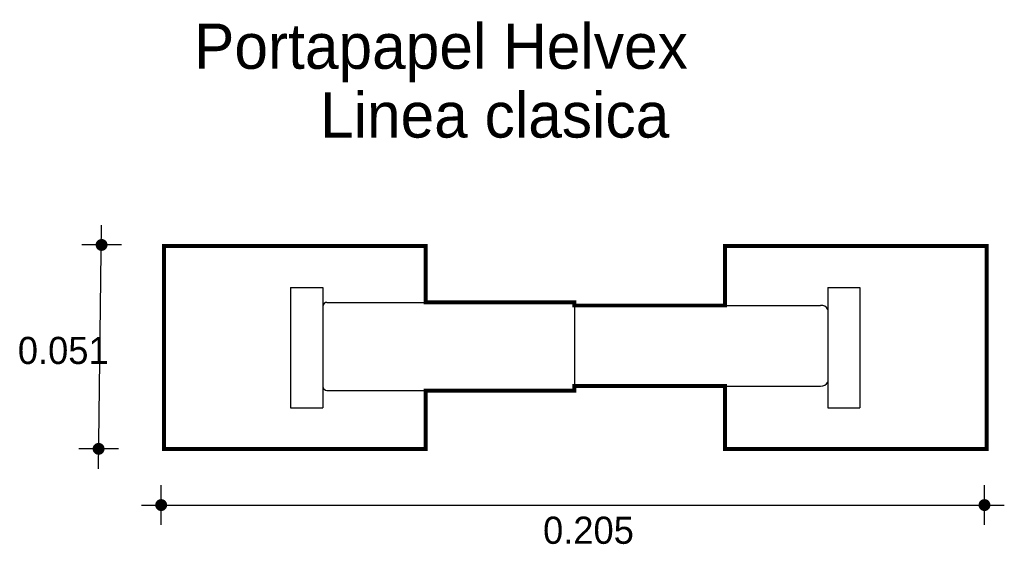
# Model space of a CAD drawing. Extents: x 2.803 to 3.053, y -1.2 to -1.066.
import ezdxf

# ---------------------------------------------------------------- set-up
doc = ezdxf.new("R2010")
doc.units = 0
doc.header["$MEASUREMENT"] = 0
for name, color, linetype in [('BORDE', 2, 'CONTINUOUS'), ('COTAS', 6, 'CONTINUOUS'), ('DIBUJO', 5, 'CONTINUOUS'), ('TEXTO', 4, 'CONTINUOUS')]:
    doc.layers.add(name, color=color, linetype=linetype)

msp = doc.modelspace()

# ---------------------------------------------------------------- linework, layer by layer
at = {"layer": 'BORDE', "const_width": 0.001}
msp.add_lwpolyline([(2.943542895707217, -1.138913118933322), (2.943542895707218, -1.138117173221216), (2.905753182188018, -1.138117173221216), (2.905753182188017, -1.123848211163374), (2.839294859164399, -1.123848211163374), (2.839294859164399, -1.175341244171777), (2.905753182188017, -1.175341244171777), (2.905753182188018, -1.160502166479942), (2.943542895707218, -1.160502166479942), (2.943542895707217, -1.159374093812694), (2.981771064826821, -1.159374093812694), (2.981771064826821, -1.175341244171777), (3.048229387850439, -1.175341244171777), (3.048229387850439, -1.123848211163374), (2.981771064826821, -1.123848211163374), (2.981771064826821, -1.138913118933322)], close=True, dxfattribs=at)
at = {"layer": 'COTAS'}
for p, q in [((2.822707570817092, -1.180342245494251), (2.823463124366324, -1.11851381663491)), ((2.828500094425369, -1.123550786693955), (2.818426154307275, -1.123550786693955)), ((2.827744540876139, -1.175305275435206), (2.817670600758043, -1.175305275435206)), ((2.83859725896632, -1.194610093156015), (2.83859725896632, -1.184536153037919)), ((3.047694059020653, -1.194610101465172), (3.047694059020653, -1.184536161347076)), ((2.833560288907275, -1.189573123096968), (3.052731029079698, -1.189573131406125))]:
    msp.add_line(p, q, dxfattribs=at)
at = {"layer": 'COTAS', "const_width": 0.001511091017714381}
for points in [[(2.823463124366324, -1.124306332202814, 1), (2.823463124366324, -1.122795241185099, 1)], [(2.822707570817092, -1.176060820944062, 1), (2.822707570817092, -1.17454972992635, 1)], [(2.837841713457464, -1.189573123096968, 1), (2.839352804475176, -1.189573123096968, 1)], [(3.046938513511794, -1.189573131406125, 1), (3.048449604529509, -1.189573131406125, 1)]]:
    msp.add_lwpolyline(points, format="xyb", close=True, dxfattribs=at)
at = {"layer": 'DIBUJO'}
for p, q in [((2.839294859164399, -1.123848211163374), (2.839294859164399, -1.175341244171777)), ((2.839294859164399, -1.123848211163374), (2.905753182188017, -1.123848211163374)), ((2.905753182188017, -1.123848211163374), (2.905753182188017, -1.138117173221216)), ((2.981771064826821, -1.123848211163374), (2.981771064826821, -1.138913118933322)), ((3.048229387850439, -1.123848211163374), (2.981771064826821, -1.123848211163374)), ((3.048229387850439, -1.123848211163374), (3.048229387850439, -1.175341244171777)), ((2.871474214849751, -1.134318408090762), (2.879650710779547, -1.134318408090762)), ((2.871474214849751, -1.134318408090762), (2.871474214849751, -1.164871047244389)), ((2.879650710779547, -1.134318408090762), (2.879650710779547, -1.164871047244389)), ((3.007873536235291, -1.134318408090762), (3.007873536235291, -1.164871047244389)), ((3.007873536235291, -1.134318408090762), (3.016050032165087, -1.134318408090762)), ((3.016050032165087, -1.134318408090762), (3.016050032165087, -1.164871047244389)), ((2.88071188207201, -1.138117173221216), (2.943542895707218, -1.138117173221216)), ((2.943542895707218, -1.138117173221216), (2.943542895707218, -1.160502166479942)), ((2.943542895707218, -1.138913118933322), (3.006049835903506, -1.138913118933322)), ((2.943542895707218, -1.159374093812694), (3.006049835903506, -1.159374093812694)), ((2.981771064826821, -1.159374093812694), (2.981771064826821, -1.175341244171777)), ((2.88071188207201, -1.160502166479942), (2.943542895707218, -1.160502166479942)), ((2.905753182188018, -1.160502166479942), (2.905753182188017, -1.175341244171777)), ((2.871474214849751, -1.164871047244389), (2.879650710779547, -1.164871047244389)), ((3.007873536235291, -1.164871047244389), (3.016050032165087, -1.164871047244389)), ((2.839294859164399, -1.175341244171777), (2.905753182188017, -1.175341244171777)), ((3.048229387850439, -1.175341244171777), (2.981771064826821, -1.175341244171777))]:
    msp.add_line(p, q, dxfattribs=at)
for centre, radius, start, end in [((2.880723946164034, -1.139191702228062), 0.001074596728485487, 90.64325161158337, 177.1156718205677), ((3.006268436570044, -1.140662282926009), 0.001762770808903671, 24.41784711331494, 97.12357039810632), ((2.880825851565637, -1.159331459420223), 0.001184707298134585, 187.2862083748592, 264.4795772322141), ((3.006245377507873, -1.157583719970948), 0.001801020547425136, 263.7669573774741, 334.6916251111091)]:
    msp.add_arc(centre, radius, start, end, dxfattribs=at)

# ---------------------------------------------------------------- texts
at = {"layer": 'COTAS'}
for s, p in [('0.051', (2.802195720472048, -1.15376845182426)), ('0.205', (2.93558865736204, -1.199405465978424))]:
    msp.add_text(s, height=0.006890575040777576, dxfattribs=at).set_placement(p)
at = {"layer": 'TEXTO'}
for s, p in [('Portapapel Helvex', (2.846953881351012, -1.078845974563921)), ('Linea clasica', (2.8789241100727, -1.09630321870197))]:
    msp.add_text(s, height=0.01147676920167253, dxfattribs=at).set_placement(p)

doc.saveas('drawing.dxf')
